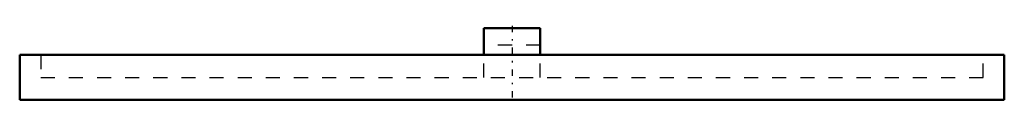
# Model space of a CAD drawing. Header units: millimetres. Extents: x -35 to 35, y -1.8 to 3.7.
import ezdxf

# ---------------------------------------------------------------- set-up
doc = ezdxf.new("R2010")
doc.units = ezdxf.units.MM
doc.linetypes.add('Center', pattern=[1.5, 0.45, -0.5, 0.05, -0.5])
doc.linetypes.add('Dashed', pattern=[2, 1, -1])

msp = doc.modelspace()

# ---------------------------------------------------------------- linework, layer by layer
at = {"linetype": 'Continuous', "lineweight": 50}
for p, q in [((-2, 3.5), (-2, 1.6)), ((2, 3.5), (-2, 3.5)), ((2, 3.5), (2, 1.6)), ((-35, 1.6), (-35, -1.6)), ((-35, 1.6), (35, 1.6)), ((35, -1.6), (35, 1.6)), ((-35, -1.6), (35, -1.6))]:
    msp.add_line(p, q, dxfattribs=at)
at = {"linetype": 'Center', "lineweight": 25}
msp.add_line((0, 3.675), (0, -1.76), dxfattribs=at)
at = {"linetype": 'Dashed', "lineweight": 25}
for p, q in [((-2, 0), (-2, 3.5)), ((2, 0), (2, 3.5)), ((2, 2.308), (-2, 2.308)), ((-33.5, 1.6), (-33.5, 0)), ((-33.5, 1.6), (33.5, 1.6)), ((33.5, 0), (33.5, 1.6)), ((-33.5, 0), (33.5, 0))]:
    msp.add_line(p, q, dxfattribs=at)

doc.saveas('drawing.dxf')
